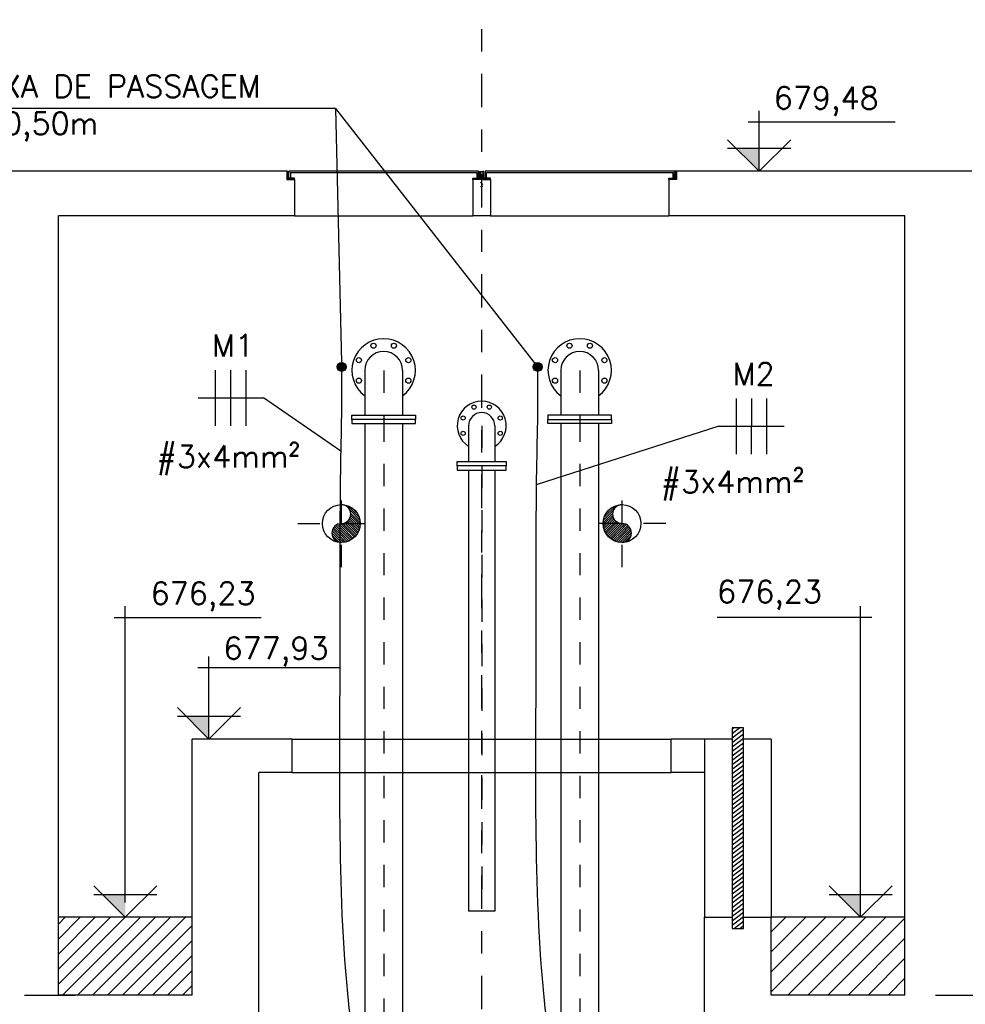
# Model space of a CAD drawing. Header units: millimetres. Extents: x 197878 to 197999, y 8707052 to 8707093.
# Tile 20 of 22: x 197899 to 197903.25, y 8707074.82 to 8707079.24. Entities that reach past the tile are written whole.
import ezdxf

# ---------------------------------------------------------------- set-up
doc = ezdxf.new("R2010")
doc.units = ezdxf.units.MM
doc.header["$LTSCALE"] = 0.1
doc.linetypes.add('DASHDOT', pattern=[1, 0.5, -0.25, 0, -0.25])
doc.linetypes.add('HIDDEN', pattern=[0.375, 0.25, -0.125])
for name, color, linetype in [('BAR-EIXOS', 7, 'DASHDOT'), ('BAR-FUROS', 7, 'Continuous'), ('BAR-PECAS', 2, 'Continuous'), ('CONCRETO', 3, 'Continuous'), ('DIM', 7, 'Continuous'), ('EIXO', 7, 'DASHDOT'), ('ELE-DUTO', 8, 'Continuous'), ('ELE_CIR', 2, 'Continuous'), ('ELE_TX_CIR', 2, 'Continuous'), ('ELE_TX_GERAL', 2, 'Continuous'), ('ELEVAÇÃO', 2, 'Continuous'), ('EPTOS200', 8, 'Continuous'), ('ESTRUTURA', 5, 'Continuous'), ('HACH', 7, 'Continuous'), ('HACHURA', 7, 'Continuous'), ('LFINA', 3, 'Continuous'), ('LGROSSA', 5, 'Continuous'), ('PROJ', 7, 'HIDDEN'), ('TAMPA', 3, 'Continuous'), ('TEXTO', 2, 'Continuous')]:
    doc.layers.add(name, color=color, linetype=linetype)
doc.styles.add('romans', font='romans.shx')

msp = doc.modelspace()

# ---------------------------------------------------------------- hatches: boundary and pattern name
at = {"layer": 'ELE-DUTO', "linetype": 'Continuous'}
for points in [[(197900.4288, 8707077.6848, 1), (197900.4682, 8707077.6848, 1)], [(197901.3482, 8707077.6848, 1), (197901.3087, 8707077.6848, 1)]]:
    msp.add_hatch(color=256, dxfattribs=at).paths.add_polyline_path(points)
at = {"layer": 'ELEVAÇÃO'}
for points in [[(197902.3226, 8707078.6653), (197902.2212, 8707078.6653), (197902.3226, 8707078.5639)], [(197899.8529, 8707076.1153), (197899.7515, 8707076.1153), (197899.8529, 8707076.0139)], [(197899.4772, 8707075.3153), (197899.3758, 8707075.3153), (197899.4772, 8707075.2139)], [(197902.7779, 8707075.3153), (197902.6764, 8707075.3153), (197902.7779, 8707075.2139)]]:
    msp.add_hatch(color=7, dxfattribs=at).paths.add_polyline_path(points)

# ---------------------------------------------------------------- linework, layer by layer
at = {"color": 7}
for p, q in [((197900.2372, 8707078.3639), (197901.0372, 8707078.3639)), ((197901.1172, 8707078.3639), (197901.9172, 8707078.3639))]:
    msp.add_line(p, q, dxfattribs=at)
at = {"layer": 'BAR-EIXOS', "color": 7}
for p, q in [((197900.6372, 8707077.6692), (197900.6372, 8707077.4492)), ((197901.5172, 8707077.6692), (197901.5172, 8707077.4492)), ((197900.6372, 8707077.4492), (197900.6372, 8707073.1139)), ((197901.0772, 8707077.4211), (197901.0772, 8707077.2411)), ((197901.5172, 8707077.4492), (197901.5172, 8707073.1139)), ((197901.0772, 8707077.2411), (197901.0772, 8707075.2411)), ((197900.4472, 8707076.7856), (197900.4472, 8707077.1775)), ((197901.7072, 8707076.7856), (197901.7072, 8707077.1775)), ((197900.2512, 8707076.9816), (197900.6431, 8707076.9816)), ((197901.9031, 8707076.9816), (197901.5112, 8707076.9816))]:
    msp.add_line(p, q, dxfattribs=at)
at = {"layer": 'BAR-FUROS', "color": 7}
for centre, radius in [((197900.5913, 8707077.7801), 0.0115), ((197900.6831, 8707077.7801), 0.0115), ((197901.4713, 8707077.7801), 0.0115), ((197901.5631, 8707077.7801), 0.0115), ((197900.5263, 8707077.7152), 0.0115), ((197900.748, 8707077.7152), 0.0115), ((197901.4063, 8707077.7152), 0.0115), ((197901.628, 8707077.7152), 0.0115), ((197900.5263, 8707077.6233), 0.0115), ((197900.748, 8707077.6233), 0.0115), ((197901.4063, 8707077.6233), 0.0115), ((197901.628, 8707077.6233), 0.0115), ((197901.0427, 8707077.5043), 0.0095), ((197901.1116, 8707077.5043), 0.0095), ((197900.994, 8707077.4555), 0.0095), ((197901.1603, 8707077.4555), 0.0095), ((197900.994, 8707077.3867), 0.0095), ((197901.1603, 8707077.3867), 0.0095)]:
    msp.add_circle(centre, radius, dxfattribs=at)
at = {"layer": 'BAR-PECAS', "color": 7}
for p, q in [((197900.5522, 8707077.6692), (197900.5522, 8707077.4682)), ((197900.7222, 8707077.6692), (197900.7222, 8707077.4682)), ((197901.4322, 8707077.6692), (197901.4322, 8707077.4682)), ((197901.6022, 8707077.6692), (197901.6022, 8707077.4682)), ((197900.7797, 8707077.4492), (197900.4947, 8707077.4492)), ((197900.4947, 8707077.4492), (197900.4947, 8707077.4302)), ((197900.4947, 8707077.4302), (197900.7797, 8707077.4302)), ((197900.5522, 8707077.4302), (197900.5522, 8707073.8495)), ((197900.7222, 8707077.4302), (197900.7222, 8707073.8495)), ((197900.7797, 8707077.4302), (197900.7797, 8707077.4492)), ((197901.0182, 8707077.4211), (197901.0182, 8707077.2601)), ((197901.1362, 8707077.4211), (197901.1362, 8707077.2601)), ((197901.3747, 8707077.4492), (197901.6597, 8707077.4492)), ((197901.3747, 8707077.4302), (197901.3747, 8707077.4492)), ((197901.6597, 8707077.4302), (197901.3747, 8707077.4302)), ((197901.4322, 8707077.4302), (197901.4322, 8707073.8495)), ((197901.6022, 8707077.4302), (197901.6022, 8707073.8495)), ((197901.6597, 8707077.4492), (197901.6597, 8707077.4302)), ((197901.1872, 8707077.2411), (197900.9672, 8707077.2411)), ((197900.9672, 8707077.2411), (197900.9672, 8707077.2221)), ((197900.9672, 8707077.2221), (197901.1872, 8707077.2221)), ((197901.0182, 8707077.2221), (197901.0182, 8707075.2411)), ((197901.1362, 8707077.2221), (197901.1362, 8707075.2411)), ((197901.1872, 8707077.2221), (197901.1872, 8707077.2411)), ((197900.4505, 8707077.0665), (197900.4506, 8707077.0665)), ((197900.4619, 8707077.0653), (197900.4642, 8707077.063)), ((197900.4758, 8707077.0616), (197900.5272, 8707077.0102)), ((197900.4861, 8707077.0411), (197900.5309, 8707076.9964)), ((197900.4895, 8707077.0275), (197900.5321, 8707076.985)), ((197900.4974, 8707077.0501), (197900.5157, 8707077.0319)), ((197901.6648, 8707077.0275), (197901.6222, 8707076.985)), ((197901.6682, 8707077.0411), (197901.6235, 8707076.9964)), ((197901.6786, 8707077.0616), (197901.6271, 8707077.0102)), ((197901.6569, 8707077.0501), (197901.6386, 8707077.0319)), ((197901.6924, 8707077.0653), (197901.6902, 8707077.063)), ((197901.7038, 8707077.0665), (197901.7037, 8707077.0665)), ((197900.4354, 8707076.9799), (197900.4472, 8707076.9682)), ((197900.444, 8707076.9815), (197900.4472, 8707076.9783)), ((197900.4536, 8707076.9821), (197900.4541, 8707076.9816)), ((197900.4541, 8707076.9816), (197900.5106, 8707076.9251)), ((197900.4617, 8707076.9842), (197900.4643, 8707076.9816)), ((197900.4643, 8707076.9816), (197900.5152, 8707076.9307)), ((197900.4686, 8707076.9874), (197900.4744, 8707076.9816)), ((197900.4744, 8707076.9816), (197900.5193, 8707076.9367)), ((197900.4746, 8707076.9916), (197900.4846, 8707076.9816)), ((197900.4797, 8707076.9967), (197900.4948, 8707076.9816)), ((197900.4839, 8707077.0027), (197900.505, 8707076.9816)), ((197900.4846, 8707076.9816), (197900.523, 8707076.9432)), ((197900.4871, 8707077.0096), (197900.5151, 8707076.9816)), ((197900.4892, 8707077.0177), (197900.5253, 8707076.9816)), ((197900.4948, 8707076.9816), (197900.5262, 8707076.9502)), ((197900.505, 8707076.9816), (197900.5288, 8707076.9578)), ((197900.5151, 8707076.9816), (197900.5307, 8707076.966)), ((197900.5253, 8707076.9816), (197900.5319, 8707076.975)), ((197901.6291, 8707076.9816), (197901.6224, 8707076.975)), ((197901.6392, 8707076.9816), (197901.6236, 8707076.966)), ((197901.6494, 8707076.9816), (197901.6256, 8707076.9578)), ((197901.6596, 8707076.9816), (197901.6282, 8707076.9502)), ((197901.6652, 8707077.0177), (197901.6291, 8707076.9816)), ((197901.6697, 8707076.9816), (197901.6313, 8707076.9432)), ((197901.6799, 8707076.9816), (197901.635, 8707076.9367)), ((197901.6901, 8707076.9816), (197901.6391, 8707076.9307)), ((197901.6672, 8707077.0096), (197901.6392, 8707076.9816)), ((197901.7003, 8707076.9816), (197901.6437, 8707076.9251)), ((197901.6705, 8707077.0027), (197901.6494, 8707076.9816)), ((197901.6747, 8707076.9967), (197901.6596, 8707076.9816)), ((197901.6798, 8707076.9916), (197901.6697, 8707076.9816)), ((197901.6857, 8707076.9874), (197901.6799, 8707076.9816)), ((197901.6926, 8707076.9842), (197901.6901, 8707076.9816)), ((197901.7007, 8707076.9821), (197901.7003, 8707076.9816)), ((197901.7103, 8707076.9815), (197901.7072, 8707076.9783)), ((197901.7189, 8707076.9799), (197901.7072, 8707076.9682)), ((197900.4047, 8707076.9395), (197900.4472, 8707076.897)), ((197900.4057, 8707076.9486), (197900.4472, 8707076.9071)), ((197900.4083, 8707076.9562), (197900.4472, 8707076.9173)), ((197900.4119, 8707076.9628), (197900.4472, 8707076.9275)), ((197900.4164, 8707076.9684), (197900.4472, 8707076.9377)), ((197900.4218, 8707076.9732), (197900.4472, 8707076.9478)), ((197900.4281, 8707076.9771), (197900.4472, 8707076.958)), ((197900.4472, 8707076.9783), (197900.5056, 8707076.9199)), ((197900.4472, 8707076.9682), (197900.5002, 8707076.9152)), ((197900.4472, 8707076.958), (197900.4943, 8707076.9109)), ((197900.4472, 8707076.9478), (197900.488, 8707076.907)), ((197900.4472, 8707076.9377), (197900.4812, 8707076.9037)), ((197901.7072, 8707076.9783), (197901.6487, 8707076.9199)), ((197901.7072, 8707076.9682), (197901.6542, 8707076.9152)), ((197901.7072, 8707076.958), (197901.66, 8707076.9109)), ((197901.7072, 8707076.9478), (197901.6664, 8707076.907)), ((197901.7072, 8707076.9377), (197901.6732, 8707076.9037)), ((197901.7262, 8707076.9771), (197901.7072, 8707076.958)), ((197901.7325, 8707076.9732), (197901.7072, 8707076.9478)), ((197901.7379, 8707076.9684), (197901.7072, 8707076.9377)), ((197901.7425, 8707076.9628), (197901.7072, 8707076.9275)), ((197901.7461, 8707076.9562), (197901.7072, 8707076.9173)), ((197901.7486, 8707076.9486), (197901.7072, 8707076.9071)), ((197901.7497, 8707076.9395), (197901.7072, 8707076.897)), ((197900.4062, 8707076.9278), (197900.4358, 8707076.8981)), ((197900.4472, 8707076.9275), (197900.4738, 8707076.9009)), ((197900.4472, 8707076.9173), (197900.4658, 8707076.8987)), ((197900.4472, 8707076.9071), (197900.4571, 8707076.8972)), ((197900.4472, 8707076.897), (197900.4476, 8707076.8966)), ((197901.7072, 8707076.9275), (197901.6806, 8707076.9009)), ((197901.7072, 8707076.9173), (197901.6885, 8707076.8987)), ((197901.7072, 8707076.9071), (197901.6972, 8707076.8972)), ((197901.7072, 8707076.897), (197901.7068, 8707076.8966)), ((197901.7481, 8707076.9278), (197901.7185, 8707076.8981)), ((197902.2519, 8707076.0639), (197902.2019, 8707076.0639)), ((197902.2019, 8707076.0639), (197902.2022, 8707075.2139)), ((197902.2522, 8707075.2139), (197902.2519, 8707076.0639)), ((197901.1362, 8707075.2411), (197901.0182, 8707075.2411))]:
    msp.add_line(p, q, dxfattribs=at)
for points in [[(197900.7797, 8707077.4492), (197900.4947, 8707077.4492), (197900.4947, 8707077.4682), (197900.7797, 8707077.4682)], [(197901.3747, 8707077.4492), (197901.6597, 8707077.4492), (197901.6597, 8707077.4682), (197901.3747, 8707077.4682)], [(197901.1872, 8707077.2411), (197900.9672, 8707077.2411), (197900.9672, 8707077.2601), (197901.1872, 8707077.2601)]]:
    msp.add_lwpolyline(points, close=True, dxfattribs=at)
for centre in [(197900.4472, 8707076.9816), (197901.7072, 8707076.9816)]:
    msp.add_circle(centre, 0.085, dxfattribs=at)
for centre, radius, start, end in [((197900.6372, 8707077.6692), 0.1425, 306.619, 233.381), ((197901.5172, 8707077.6692), 0.1425, 306.619, 233.381), ((197900.6372, 8707077.6692), 0.085, 0, 180), ((197901.5172, 8707077.6692), 0.085, 0, 180), ((197901.0772, 8707077.4211), 0.11, 302.4364, 237.5636), ((197901.0772, 8707077.4211), 0.059, 0, 180), ((197900.4472, 8707077.0241), 0.0425, 270, 90), ((197901.7072, 8707077.0241), 0.0425, 90, 270), ((197900.4472, 8707076.9391), 0.0425, 90, 270), ((197901.7072, 8707076.9391), 0.0425, 270, 90)]:
    msp.add_arc(centre, radius, start, end, dxfattribs=at)
at = {"layer": 'CONCRETO', "color": 7}
for p, q in [((197901.0822, 8707078.4956), (197901.0722, 8707078.494)), ((197901.0822, 8707078.5038), (197901.0724, 8707078.5139)), ((197901.0751, 8707078.4565), (197901.0751, 8707078.4565)), ((197901.0793, 8707078.413), (197901.0793, 8707078.413)), ((197901.0633, 8707078.3721), (197901.0633, 8707078.3721))]:
    msp.add_line(p, q, dxfattribs=at)
at = {"layer": 'DIM', "color": 7}
msp.add_line((197899.0251, 8707074.8639), (197899.2522, 8707074.8639), dxfattribs=at)
at = {"layer": 'EIXO', "color": 7, "ltscale": 3}
msp.add_line((197901.0772, 8707072.5512), (197901.0772, 8707079.244), dxfattribs=at)
at = {"layer": 'ELE-DUTO', "linetype": 'Continuous'}
for points in [[(197900.4485, 8707077.6651), (197900.4475, 8707077.47), (197900.443, 8707077.2211), (197900.441, 8707076.5684), (197900.4395, 8707075.6816), (197900.4747, 8707074.8717), (197900.6372, 8707073.8569)], [(197901.3284, 8707077.6651), (197901.3274, 8707077.47), (197901.3229, 8707077.2211), (197901.3209, 8707076.5684), (197901.3194, 8707075.6816), (197901.3546, 8707074.8717), (197901.5175, 8707073.8569)]]:
    msp.add_spline(points, degree=3, dxfattribs=at)
at = {"layer": 'ELE_CIR', "color": 2}
for p, q in [((197899.8815, 8707077.6711), (197899.8813, 8707077.4211)), ((197899.95, 8707077.6711), (197899.9498, 8707077.4211)), ((197900.0185, 8707077.6711), (197900.0183, 8707077.4211)), ((197899.8043, 8707077.5461), (197900.0978, 8707077.5461)), ((197900.4446, 8707077.3069), (197900.0978, 8707077.5461)), ((197902.219, 8707077.5438), (197902.2188, 8707077.2938)), ((197902.2875, 8707077.5438), (197902.2873, 8707077.2938)), ((197902.356, 8707077.5438), (197902.3558, 8707077.2938)), ((197902.1418, 8707077.4188), (197901.3219, 8707077.1549)), ((197902.1418, 8707077.4188), (197902.4353, 8707077.4188))]:
    msp.add_line(p, q, dxfattribs=at)
at = {"layer": 'ELE_TX_GERAL', "color": 2, "linetype": 'Continuous'}
for q in [(197898.1566, 8707078.8455), (197901.3284, 8707077.6848)]:
    msp.add_line((197900.4205, 8707078.8457), q, dxfattribs=at)
msp.add_lwpolyline([(197900.4205, 8707078.8457), (197900.4485, 8707077.7045)], dxfattribs=at)
at = {"layer": 'ELEVAÇÃO', "color": 7, "linetype": 'Continuous'}
for p, q in [((197902.3226, 8707078.5639), (197902.3226, 8707078.8349)), ((197902.2726, 8707078.7849), (197902.9331, 8707078.7849)), ((197902.3226, 8707078.5639), (197902.1812, 8707078.7053)), ((197902.3226, 8707078.5639), (197902.4641, 8707078.7053)), ((197902.4641, 8707078.6653), (197902.1812, 8707078.6653)), ((197899.4772, 8707075.2808), (197899.4772, 8707076.6102)), ((197902.7779, 8707075.2139), (197902.7779, 8707076.6102)), ((197899.4272, 8707076.5602), (197900.0876, 8707076.5602)), ((197902.8279, 8707076.5602), (197902.1344, 8707076.5602)), ((197899.8529, 8707076.0139), (197899.8529, 8707076.3854)), ((197899.8029, 8707076.3354), (197900.4404, 8707076.3354)), ((197899.8529, 8707076.0139), (197899.7115, 8707076.1553)), ((197899.8529, 8707076.0139), (197899.9943, 8707076.1553)), ((197899.9943, 8707076.1153), (197899.7115, 8707076.1153)), ((197899.4772, 8707075.2139), (197899.3358, 8707075.3553)), ((197899.4772, 8707075.2139), (197899.6186, 8707075.3553)), ((197902.7779, 8707075.2139), (197902.6364, 8707075.3553)), ((197902.7779, 8707075.2139), (197902.9193, 8707075.3553)), ((197899.6186, 8707075.3153), (197899.3358, 8707075.3153)), ((197902.9193, 8707075.3153), (197902.6364, 8707075.3153))]:
    msp.add_line(p, q, dxfattribs=at)
at = {"layer": 'EPTOS200', "linetype": 'Continuous'}
for centre in [(197900.4485, 8707077.6848), (197901.3284, 8707077.6848)]:
    msp.add_circle(centre, 0.0197, dxfattribs=at)
at = {"layer": 'ESTRUTURA', "color": 7}
for p, q in [((197900.2022, 8707078.5639), (197898.8772, 8707078.5639)), ((197900.2022, 8707078.5639), (197900.2022, 8707078.5272)), ((197900.2022, 8707078.5272), (197900.2372, 8707078.5272)), ((197900.2372, 8707078.5272), (197900.2372, 8707078.3639)), ((197901.0372, 8707078.5272), (197901.0372, 8707078.3639)), ((197901.0722, 8707078.5272), (197901.0372, 8707078.5272)), ((197901.0722, 8707078.5622), (197901.0822, 8707078.5622)), ((197901.0722, 8707078.5622), (197901.0722, 8707078.5272)), ((197901.0822, 8707078.5622), (197901.0822, 8707078.5272)), ((197901.0822, 8707078.5272), (197901.1172, 8707078.5272)), ((197901.1172, 8707078.5272), (197901.1172, 8707078.3639)), ((197901.9522, 8707078.5272), (197901.9172, 8707078.5272)), ((197901.9172, 8707078.5272), (197901.9172, 8707078.3639)), ((197903.2772, 8707078.5639), (197901.9522, 8707078.5639)), ((197901.9522, 8707078.5639), (197901.9522, 8707078.5272)), ((197899.1772, 8707074.8639), (197899.1772, 8707078.3639)), ((197900.2372, 8707078.3639), (197899.1772, 8707078.3639)), ((197901.1172, 8707078.3639), (197901.0372, 8707078.3639)), ((197902.9772, 8707078.3639), (197901.9172, 8707078.3639)), ((197902.9772, 8707074.8639), (197902.9772, 8707078.3639)), ((197899.7772, 8707074.8639), (197899.7772, 8707076.0139)), ((197900.2272, 8707076.0139), (197899.7772, 8707076.0139)), ((197900.2272, 8707075.8639), (197900.2272, 8707076.0139)), ((197901.9272, 8707075.8639), (197901.9272, 8707076.0139)), ((197902.0772, 8707076.0139), (197901.9272, 8707076.0139)), ((197900.0772, 8707072.9639), (197900.0772, 8707075.8639)), ((197900.2272, 8707075.8639), (197900.0772, 8707075.8639)), ((197902.0772, 8707075.8639), (197901.9272, 8707075.8639)), ((197899.7772, 8707075.2139), (197899.1772, 8707075.2139)), ((197902.0772, 8707072.9639), (197902.0772, 8707075.2139)), ((197902.0772, 8707075.2139), (197902.2022, 8707075.2139)), ((197902.2022, 8707075.2139), (197902.2022, 8707075.1639)), ((197902.2522, 8707075.1639), (197902.2522, 8707075.2139)), ((197902.2522, 8707075.2139), (197902.3772, 8707075.2139)), ((197902.3772, 8707074.8639), (197902.3772, 8707075.2139)), ((197902.9772, 8707075.2139), (197902.3772, 8707075.2139)), ((197902.2022, 8707075.1639), (197902.2522, 8707075.1639)), ((197899.7772, 8707074.8639), (197899.1772, 8707074.8639)), ((197902.9772, 8707074.8639), (197902.3772, 8707074.8639))]:
    msp.add_line(p, q, dxfattribs=at)
at = {"layer": 'HACH', "color": 7}
for p, q in [((197902.2358, 8707076.0639), (197902.2019, 8707076.0378)), ((197902.2098, 8707076.0639), (197902.2019, 8707076.0578)), ((197902.2519, 8707076.0562), (197902.2019, 8707076.0178)), ((197902.2519, 8707076.0362), (197902.2019, 8707075.9978)), ((197902.2519, 8707076.0162), (197902.2019, 8707075.9777)), ((197902.2519, 8707075.9962), (197902.2019, 8707075.9577)), ((197902.2519, 8707075.9761), (197902.2019, 8707075.9377)), ((197902.2519, 8707075.9561), (197902.2019, 8707075.9177)), ((197902.2519, 8707075.9361), (197902.2019, 8707075.8976)), ((197902.2519, 8707075.9161), (197902.2019, 8707075.8776)), ((197902.2519, 8707075.896), (197902.2019, 8707075.8576)), ((197902.2519, 8707075.876), (197902.2019, 8707075.8376)), ((197902.2519, 8707075.856), (197902.2019, 8707075.8175)), ((197902.2519, 8707075.836), (197902.202, 8707075.7975)), ((197902.2519, 8707075.816), (197902.202, 8707075.7775)), ((197902.252, 8707075.7959), (197902.202, 8707075.7575)), ((197902.252, 8707075.7759), (197902.202, 8707075.7375)), ((197902.252, 8707075.7559), (197902.202, 8707075.7174)), ((197902.252, 8707075.7359), (197902.202, 8707075.6974)), ((197902.252, 8707075.7158), (197902.202, 8707075.6774)), ((197902.252, 8707075.6958), (197902.202, 8707075.6574)), ((197902.252, 8707075.6758), (197902.202, 8707075.6373)), ((197902.252, 8707075.6558), (197902.202, 8707075.6173)), ((197902.252, 8707075.6357), (197902.202, 8707075.5973)), ((197902.252, 8707075.6157), (197902.202, 8707075.5773)), ((197902.252, 8707075.5957), (197902.202, 8707075.5572)), ((197902.252, 8707075.5757), (197902.202, 8707075.5372)), ((197902.252, 8707075.5557), (197902.2021, 8707075.5172)), ((197902.252, 8707075.5356), (197902.2021, 8707075.4972)), ((197902.2521, 8707075.5156), (197902.2021, 8707075.4771)), ((197902.2521, 8707075.4956), (197902.2021, 8707075.4571)), ((197902.2521, 8707075.4756), (197902.2021, 8707075.4371)), ((197902.2521, 8707075.4555), (197902.2021, 8707075.4171)), ((197902.2521, 8707075.4355), (197902.2021, 8707075.3971)), ((197902.2521, 8707075.4155), (197902.2021, 8707075.377)), ((197902.2521, 8707075.3955), (197902.2021, 8707075.357)), ((197902.2521, 8707075.3754), (197902.2021, 8707075.337)), ((197902.2521, 8707075.3554), (197902.2021, 8707075.317)), ((197902.2521, 8707075.3354), (197902.2021, 8707075.2969)), ((197902.2521, 8707075.3154), (197902.2021, 8707075.2769)), ((197902.2521, 8707075.2953), (197902.2021, 8707075.2569)), ((197902.2521, 8707075.2753), (197902.2021, 8707075.2369)), ((197902.2521, 8707075.2553), (197902.2022, 8707075.2168)), ((197902.2522, 8707075.2353), (197902.2022, 8707075.1968)), ((197902.2522, 8707075.2153), (197902.2022, 8707075.1768)), ((197902.2522, 8707075.1952), (197902.2114, 8707075.1639)), ((197902.2522, 8707075.1752), (197902.2375, 8707075.1639))]:
    msp.add_line(p, q, dxfattribs=at)
at = {"layer": 'HACHURA', "color": 7}
for p, q in [((197899.1772, 8707075.1828), (197899.2082, 8707075.2139)), ((197899.1772, 8707075.1155), (197899.2756, 8707075.2139)), ((197899.1772, 8707075.0481), (197899.3429, 8707075.2139)), ((197899.1772, 8707074.9808), (197899.4103, 8707075.2139)), ((197899.1772, 8707074.9134), (197899.4776, 8707075.2139)), ((197899.195, 8707074.8639), (197899.545, 8707075.2139)), ((197899.2623, 8707074.8639), (197899.6123, 8707075.2139)), ((197899.3297, 8707074.8639), (197899.6797, 8707075.2139)), ((197899.3971, 8707074.8639), (197899.7471, 8707075.2139)), ((197902.3772, 8707075.1483), (197902.4427, 8707075.2139)), ((197902.3772, 8707075.0585), (197902.5325, 8707075.2139)), ((197902.3772, 8707074.9687), (197902.6223, 8707075.2139)), ((197902.3772, 8707074.8789), (197902.7121, 8707075.2139)), ((197902.4519, 8707074.8639), (197902.8019, 8707075.2139)), ((197902.5418, 8707074.8639), (197902.8918, 8707075.2139)), ((197899.4644, 8707074.8639), (197899.7772, 8707075.1767)), ((197902.6316, 8707074.8639), (197902.9772, 8707075.2095)), ((197899.5318, 8707074.8639), (197899.7772, 8707075.1093)), ((197902.7214, 8707074.8639), (197902.9772, 8707075.1197)), ((197899.5991, 8707074.8639), (197899.7772, 8707075.042)), ((197902.8112, 8707074.8639), (197902.9772, 8707075.0299)), ((197899.6665, 8707074.8639), (197899.7772, 8707074.9746)), ((197899.7338, 8707074.8639), (197899.7772, 8707074.9073)), ((197902.901, 8707074.8639), (197902.9772, 8707074.9401))]:
    msp.add_line(p, q, dxfattribs=at)
at = {"layer": 'LFINA', "color": 7}
for p, q in [((197900.2272, 8707076.0139), (197901.9272, 8707076.0139)), ((197902.0772, 8707076.0139), (197902.0772, 8707075.2139)), ((197902.2019, 8707076.0139), (197902.0772, 8707076.0139)), ((197902.3772, 8707076.0139), (197902.2519, 8707076.0139)), ((197902.3772, 8707076.0139), (197902.3772, 8707075.8639)), ((197900.2272, 8707075.8639), (197901.9272, 8707075.8639)), ((197902.3772, 8707075.8639), (197902.3772, 8707075.2139)), ((197903.1134, 8707074.8639), (197903.7842, 8707074.8639))]:
    msp.add_line(p, q, dxfattribs=at)
at = {"layer": 'LGROSSA', "color": 7}
msp.add_line((197901.9472, 8707078.5639), (197901.9472, 8707078.5639), dxfattribs=at)
at = {"layer": 'PROJ', "color": 7}
for p, q in [((197900.2022, 8707078.5563), (197900.2072, 8707078.5613)), ((197900.2022, 8707078.5519), (197900.2072, 8707078.5569)), ((197900.2022, 8707078.5475), (197900.2072, 8707078.5525)), ((197900.2022, 8707078.543), (197900.2072, 8707078.548)), ((197900.2022, 8707078.5386), (197900.2072, 8707078.5436)), ((197900.2022, 8707078.5342), (197900.2072, 8707078.5392)), ((197900.2022, 8707078.5298), (197900.2072, 8707078.5348)), ((197900.204, 8707078.5272), (197900.209, 8707078.5322)), ((197900.2084, 8707078.5272), (197900.2134, 8707078.5322)), ((197900.2128, 8707078.5272), (197900.2178, 8707078.5322)), ((197900.2172, 8707078.5272), (197900.2222, 8707078.5322)), ((197900.2217, 8707078.5272), (197900.2267, 8707078.5322)), ((197900.2261, 8707078.5272), (197900.2311, 8707078.5322)), ((197900.2305, 8707078.5272), (197900.2355, 8707078.5322)), ((197900.2349, 8707078.5272), (197900.2372, 8707078.5294)), ((197901.0394, 8707078.5272), (197901.0372, 8707078.5294)), ((197901.0439, 8707078.5272), (197901.0389, 8707078.5322)), ((197901.0483, 8707078.5272), (197901.0433, 8707078.5322)), ((197901.0527, 8707078.5272), (197901.0477, 8707078.5322)), ((197901.0571, 8707078.5272), (197901.0521, 8707078.5322)), ((197901.0615, 8707078.5272), (197901.0565, 8707078.5322)), ((197901.066, 8707078.5272), (197901.061, 8707078.5322)), ((197901.0704, 8707078.5272), (197901.0654, 8707078.5322)), ((197901.0722, 8707078.5563), (197901.0672, 8707078.5613)), ((197901.0722, 8707078.5519), (197901.0672, 8707078.5569)), ((197901.0722, 8707078.5475), (197901.0672, 8707078.5525)), ((197901.0722, 8707078.543), (197901.0672, 8707078.548)), ((197901.0722, 8707078.5386), (197901.0672, 8707078.5436)), ((197901.0722, 8707078.5342), (197901.0672, 8707078.5392)), ((197901.0722, 8707078.5298), (197901.0672, 8707078.5348)), ((197901.0722, 8707078.5607), (197901.0707, 8707078.5622)), ((197901.0822, 8707078.5607), (197901.0836, 8707078.5622)), ((197901.0822, 8707078.5563), (197901.0872, 8707078.5613)), ((197901.0822, 8707078.5519), (197901.0872, 8707078.5569)), ((197901.0822, 8707078.5475), (197901.0872, 8707078.5525)), ((197901.0822, 8707078.543), (197901.0872, 8707078.548)), ((197901.0822, 8707078.5386), (197901.0872, 8707078.5436)), ((197901.0822, 8707078.5342), (197901.0872, 8707078.5392)), ((197901.0822, 8707078.5298), (197901.0872, 8707078.5348)), ((197901.084, 8707078.5272), (197901.089, 8707078.5322)), ((197901.0884, 8707078.5272), (197901.0934, 8707078.5322)), ((197901.0928, 8707078.5272), (197901.0978, 8707078.5322)), ((197901.0972, 8707078.5272), (197901.1022, 8707078.5322)), ((197901.0978, 8707078.5322), (197901.0986, 8707078.533)), ((197901.1017, 8707078.5272), (197901.1067, 8707078.5322)), ((197901.1061, 8707078.5272), (197901.1111, 8707078.5322)), ((197901.1105, 8707078.5272), (197901.1155, 8707078.5322)), ((197901.1149, 8707078.5272), (197901.1172, 8707078.5294)), ((197901.9194, 8707078.5272), (197901.9172, 8707078.5294)), ((197901.9239, 8707078.5272), (197901.9189, 8707078.5322)), ((197901.9283, 8707078.5272), (197901.9233, 8707078.5322)), ((197901.9327, 8707078.5272), (197901.9277, 8707078.5322)), ((197901.9371, 8707078.5272), (197901.9321, 8707078.5322)), ((197901.9415, 8707078.5272), (197901.9365, 8707078.5322)), ((197901.946, 8707078.5272), (197901.941, 8707078.5322)), ((197901.9411, 8707078.5322), (197901.9413, 8707078.5324)), ((197901.9504, 8707078.5272), (197901.9454, 8707078.5322)), ((197901.9522, 8707078.5563), (197901.9472, 8707078.5613)), ((197901.9522, 8707078.5519), (197901.9472, 8707078.5569)), ((197901.9522, 8707078.5475), (197901.9472, 8707078.5525)), ((197901.9522, 8707078.543), (197901.9472, 8707078.548)), ((197901.9522, 8707078.5386), (197901.9472, 8707078.5436)), ((197901.9522, 8707078.5342), (197901.9472, 8707078.5392)), ((197901.9522, 8707078.5298), (197901.9472, 8707078.5348)), ((197901.9522, 8707078.5607), (197901.9507, 8707078.5622))]:
    msp.add_line(p, q, dxfattribs=at)
at = {"layer": 'TAMPA', "color": 7}
for p, q in [((197900.2022, 8707078.5639), (197900.2072, 8707078.5639)), ((197900.2072, 8707078.5322), (197900.2072, 8707078.5639)), ((197900.2372, 8707078.5322), (197900.2072, 8707078.5322)), ((197901.0622, 8707078.5639), (197900.2122, 8707078.5639)), ((197900.2122, 8707078.5639), (197900.2122, 8707078.5576)), ((197900.2122, 8707078.5322), (197900.2122, 8707078.5576)), ((197900.2185, 8707078.5322), (197900.2122, 8707078.5322)), ((197900.2185, 8707078.5576), (197900.2185, 8707078.5322)), ((197900.2185, 8707078.5576), (197901.0558, 8707078.5576)), ((197900.2372, 8707078.5272), (197900.2372, 8707078.5322)), ((197901.0372, 8707078.5272), (197901.0372, 8707078.5322)), ((197901.0372, 8707078.5322), (197901.0672, 8707078.5322)), ((197901.0558, 8707078.5576), (197901.0558, 8707078.5322)), ((197901.0558, 8707078.5322), (197901.0622, 8707078.5322)), ((197901.0622, 8707078.5576), (197901.0622, 8707078.5639)), ((197901.0622, 8707078.5322), (197901.0622, 8707078.5576)), ((197901.0672, 8707078.5322), (197901.0672, 8707078.5622)), ((197901.0672, 8707078.5622), (197901.0722, 8707078.5622)), ((197901.0872, 8707078.5622), (197901.0822, 8707078.5622)), ((197901.0872, 8707078.5322), (197901.0872, 8707078.5622)), ((197901.1172, 8707078.5322), (197901.0872, 8707078.5322)), ((197901.9522, 8707078.5639), (197901.0922, 8707078.5639)), ((197901.0922, 8707078.5639), (197901.0922, 8707078.5576)), ((197901.0922, 8707078.5576), (197901.0922, 8707078.5322)), ((197901.0922, 8707078.5322), (197901.0985, 8707078.5322)), ((197901.0985, 8707078.5322), (197901.0985, 8707078.5576)), ((197901.0985, 8707078.5576), (197901.9358, 8707078.5576)), ((197901.1172, 8707078.5272), (197901.1172, 8707078.5322)), ((197901.9172, 8707078.5272), (197901.9172, 8707078.5322)), ((197901.9172, 8707078.5322), (197901.9472, 8707078.5322)), ((197901.9358, 8707078.5576), (197901.9358, 8707078.5322)), ((197901.9358, 8707078.5322), (197901.9422, 8707078.5322)), ((197901.9422, 8707078.5576), (197901.9422, 8707078.5639)), ((197901.9422, 8707078.5322), (197901.9422, 8707078.5576)), ((197901.9472, 8707078.5322), (197901.9472, 8707078.5639)), ((197901.9522, 8707078.5639), (197901.9472, 8707078.5639))]:
    msp.add_line(p, q, dxfattribs=at)

# ---------------------------------------------------------------- texts
at = {"layer": 'ELE_TX_CIR', "color": 2, "linetype": 'Continuous', "style": 'romans'}
for p in [(197899.6188, 8707077.2328), (197901.882, 8707077.119)]:
    msp.add_text('#3x4mm²', height=0.1, dxfattribs=at).set_placement(p)
at = {"layer": 'ELE_TX_CIR', "color": 2, "linetype": 'Continuous', "char_height": 0.1, "attachment_point": 4, "style": 'romans'}
for s, insert in [('M1', (197899.8664, 8707077.781)), ('M2', (197902.2039, 8707077.6537))]:
    msp.add_mtext(s, dxfattribs=dict(at, insert=insert))
at = {"layer": 'ELE_TX_GERAL', "color": 2, "linetype": 'Continuous', "insert": (197898.1566, 8707078.8468), "char_height": 0.1, "attachment_point": 4, "style": 'romans'}
msp.add_mtext('VEM DA CAIXA DE PASSAGEM\\P0,50X0,50X0,50m', dxfattribs=at)
at = {"layer": 'TEXTO', "color": 7, "style": 'romans'}
for s, p in [('679,48', (197902.388, 8707078.8429)), ('676,23', (197899.5909, 8707076.6182)), ('676,23', (197902.1337, 8707076.6255)), ('677,93', (197899.9183, 8707076.3721))]:
    msp.add_text(s, height=0.1, dxfattribs=at).set_placement(p)

doc.saveas('drawing.dxf')
